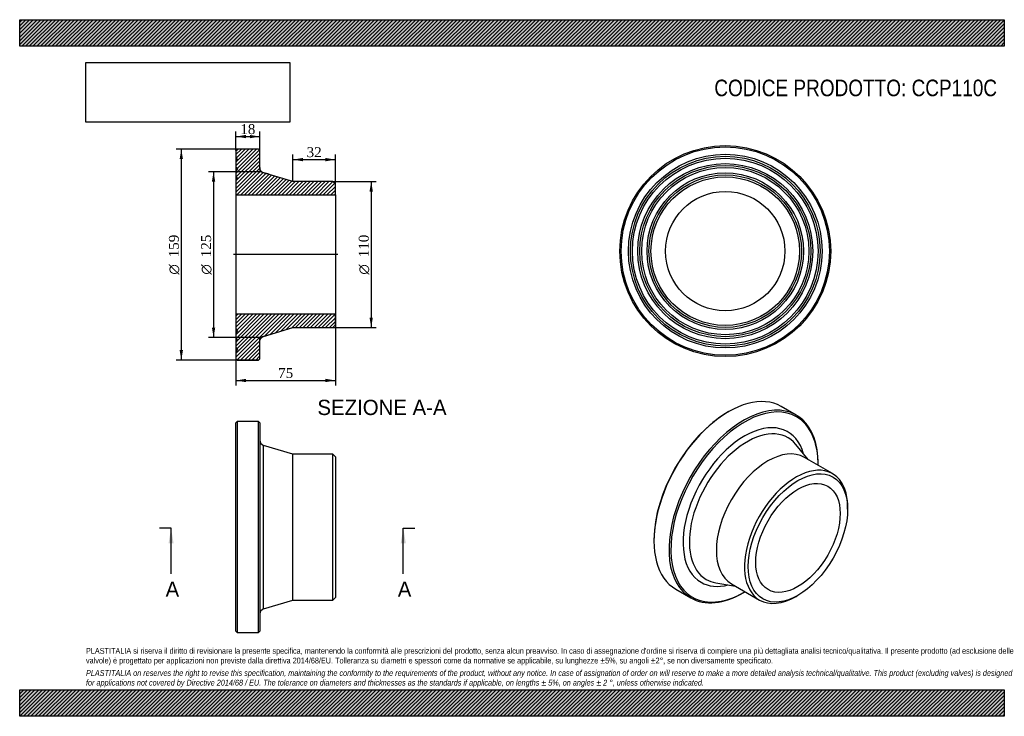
# Model space of a CAD drawing. Header units: millimetres. Extents: x 0 to 742, y 0 to 525.
import ezdxf
from ezdxf.enums import TextEntityAlignment as Align
from ezdxf.lldxf.tags import DXFTag

# ---------------------------------------------------------------- set-up
doc = ezdxf.new("R2010")
doc.units = ezdxf.units.MM
doc.header["$LTSCALE"] = 2.5
for name, color, linetype in [('CCP110C', 7, 'Continuous'), ('Default', 7, 'Continuous'), ('DV4_Default', 7, 'Continuous')]:
    doc.layers.add(name, color=color, linetype=linetype)
doc.styles.add('SEACAD_Solid_Edge_ANSI', font='seans.ttf')
doc.styles.add('SEACAD_Solid_Edge_ANSI1_Symbols', font='semeca1.ttf')
doc.styles.add('SEACAD_Times_New_Roman', font='times.ttf')
tags = doc.linetypes.add('CENTER2', pattern=[28.575, 19.05, -3.175, 3.175, -3.175]).pattern_tags.tags
tags[10:11] = [DXFTag(74, 4), DXFTag(75, 0), DXFTag(340, '0'), DXFTag(46, 0.0), DXFTag(50, 0.0), DXFTag(44, 0.0), DXFTag(45, 0.0)]
tags[8:9] = [DXFTag(74, 4), DXFTag(75, 0), DXFTag(340, '0'), DXFTag(46, 0.0), DXFTag(50, 0.0), DXFTag(44, 0.0), DXFTag(45, 0.0)]
tags[6:7] = [DXFTag(74, 4), DXFTag(75, 0), DXFTag(340, '0'), DXFTag(46, 0.0), DXFTag(50, 0.0), DXFTag(44, 0.0), DXFTag(45, 0.0)]
tags[4:5] = [DXFTag(74, 4), DXFTag(75, 0), DXFTag(340, '0'), DXFTag(46, 0.0), DXFTag(50, 0.0), DXFTag(44, 0.0), DXFTag(45, 0.0)]
doc.dimstyles.new('ANSImm', dxfattribs={"dimtxt": 7.5, "dimasz": 7.5, "dimexe": 3.75, "dimexo": 0, "dimgap": 1.875, "dimtad": 1, "dimdsep": 46, "dimtxsty": 'SEACAD_Times_New_Roman', "dimblk1": '_SE_FILLED', "dimblk2": '_SE_FILLED', "dimsah": 1, "dimcen": 3.75, "dimazin": 0, "dimtfac": 0.85, "dimtdec": 3, "dimtofl": 0, "dimtmove": 0, "dimatfit": 3, "dimfxl": 1, "dimarcsym": 0})
picture_1 = doc.add_image_def('image1.jpg', size_in_pixel=(4302, 1260))

# ---------------------------------------------------------------- blocks, each defined once
blk = doc.blocks.new('SE')
at = {"layer": 'CCP110C', "color": 7, "linetype": 'Continuous'}
for p, q in [((164.09, 222.06), (163.09, 221.06)), ((163.09, 64.06), (163.09, 221.06)), ((164.09, 222.06), (164.09, 63.06)), ((180.09, 222.06), (164.09, 222.06)), ((180.09, 63.06), (180.09, 222.06)), ((181.09, 221.06), (180.09, 222.06)), ((181.09, 221.06), (181.09, 64.06)), ((183.94, 80.92), (183.94, 204.21)), ((206.09, 197.56), (183.94, 204.21)), ((206.09, 87.56), (206.09, 197.56)), ((236.09, 197.56), (206.09, 197.56)), ((236.09, 87.56), (236.09, 197.56)), ((238.09, 195.56), (236.09, 197.56)), ((238.09, 195.56), (238.09, 89.56)), ((236.09, 87.56), (238.09, 89.56)), ((183.94, 80.92), (206.09, 87.56)), ((206.09, 87.56), (236.09, 87.56)), ((163.09, 64.06), (164.09, 63.06)), ((164.09, 63.06), (180.09, 63.06)), ((180.09, 63.06), (181.09, 64.06))]:
    blk.add_line(p, q, dxfattribs=at)
for centre, start, end in [((185.09, 208.04), 180, 253.30076), ((185.09, 77.09), 106.69924, 180)]:
    blk.add_arc(centre, 4, start, end, dxfattribs=at)
blk = doc.blocks.new('SE1')
at = {"layer": 'CCP110C', "color": 7, "linetype": 'Continuous'}
for p, q in [((585.6, 226.97), (574.28, 233.5)), ((534.53, 229.56), (533.82, 229.16)), ((594.68, 193.43), (585.23, 204.94)), ((612.94, 182.89), (591.73, 195.14)), ((602.06, 189.76), (602.06, 190.58)), ((624.33, 156.08), (624.33, 157.71)), ((478.32, 133.01), (478.32, 132.2)), ((524.99, 100.6), (539.68, 98.17)), ((536.73, 99.87), (557.94, 87.63)), ((494.78, 95.8), (506.1, 89.27)), ((545.85, 93.21), (546.55, 93.62)), ((585.44, 90.35), (586.86, 91.17))]:
    blk.add_line(p, q, dxfattribs=at)
for centre, major_axis, start_param, end_param in [((534.53, 164.65), (39.75, 68.85), 0, 3.141593), ((545.85, 158.12), (-39.75, -68.85), 2.356194, 6.283185), ((546.55, 157.71), (39.25, 67.98), 0, 3.936099), ((533.82, 165.06), (-39.25, -67.98), 3.926991, 5.497787), ((546.55, 157.71), (39.25, 67.98), 5.488679, 6.283185), ((546.55, 157.71), (-32.74, -56.7), 2.625175, 6.283185), ((548.57, 156.55), (-30.82, -53.39), 2.927837, 6.283185), ((564.23, 147.51), (-27.5, -47.63), 3.141593, 6.283185), ((585.44, 135.26), (-27.5, -47.63), 2.356194, 6.283185), ((546.55, 157.71), (-32.74, -56.7), 0, 0.516418), ((548.57, 156.55), (-30.82, -53.39), 0, 0.213756), ((545.85, 158.12), (-39.75, -68.85), 0, 0.785398), ((585.44, 135.26), (-27.5, -47.63), 0, 0.785398)]:
    blk.add_ellipse(centre, major_axis=major_axis, ratio=0.57735, start_param=start_param, end_param=end_param, dxfattribs=at)
for major_axis in [(26.5, 45.9), (-22.5, -38.97)]:
    blk.add_ellipse((586.86, 134.44), major_axis=major_axis, ratio=0.57735, dxfattribs=at)
blk = doc.blocks.new('SE2')
at = {"layer": 'CCP110C', "color": 7, "linetype": 'Continuous'}
for radius in [79.5, 78.5, 73, 71.5, 70, 66, 64.5, 63, 59, 57.5, 56, 45]:
    blk.add_circle((532.06, 350.58), radius, dxfattribs=at)
blk = doc.blocks.new('SE4')
at = {"color": 7, "linetype": 'Continuous', "style": 'SEACAD_Solid_Edge_ANSI'}
blk.add_text('A', height=11.5, dxfattribs=at).set_placement((110.01, 101.55), align=Align.TOP_LEFT)
blk = doc.blocks.new('SE5')
at = {"color": 7, "linetype": 'Continuous', "style": 'SEACAD_Solid_Edge_ANSI'}
blk.add_text('A', height=11.5, dxfattribs=at).set_placement((285.12, 101.55), align=Align.TOP_LEFT)
blk = doc.blocks.new('SEANNOT_GROUP')
at = {"linetype": 'Continuous'}
blk.add_hatch(color=7, dxfattribs=at).paths.add_polyline_path([(116.07, 130.3), (114.16, 141.8), (112.24, 130.3)])
at = {"color": 7, "linetype": 'Continuous'}
blk.add_lwpolyline([(114.16, 107.3), (114.16, 141.8)], dxfattribs=at)
blk = doc.blocks.new('SEANNOT_GROUP1')
at = {"linetype": 'Continuous'}
blk.add_hatch(color=7, dxfattribs=at).paths.add_polyline_path([(291.18, 130.3), (289.26, 141.8), (287.34, 130.3)])
at = {"color": 7, "linetype": 'Continuous'}
blk.add_lwpolyline([(289.26, 107.3), (289.26, 141.8)], dxfattribs=at)
blk = doc.blocks.new('SE3')
at = {"layer": 'Default', "color": 7, "linetype": 'CENTER2'}
for p, q in [((114.16, 141.8), (105.53, 141.8)), ((289.26, 141.8), (297.89, 141.8))]:
    blk.add_line(p, q, dxfattribs=at)
at = {"layer": 'Default', "color": 7, "linetype": 'CENTER2', "const_width": 0.0001}
blk.add_lwpolyline([(114.16, 141.8), (289.26, 141.8)], dxfattribs=at)
at = {"layer": 'Default'}
for name in ['SEANNOT_GROUP', 'SEANNOT_GROUP1', 'SE4', 'SE5']:
    blk.add_blockref(name, (0, 0), dxfattribs=at)
blk = doc.blocks.new('SE6')
at = {"layer": 'CCP110C', "linetype": 'Continuous'}
h = blk.add_hatch(dxfattribs=at)
h.set_pattern_fill('LINE', scale=0.62992, angle=45, style=0)
edge = h.paths.add_edge_path()
edge.add_line((236.09, 402.95), (206.09, 402.95))
edge.add_line((206.09, 402.95), (183.94, 409.6))
edge.add_spline(control_points=[(183.94, 409.6), (183.53, 409.72), (183.14, 409.91), (182.62, 410.28), (182.45, 410.41), (182.15, 410.71), (182.01, 410.87), (181.63, 411.38), (181.42, 411.77), (181.22, 412.38), (181.17, 412.58), (181.11, 413), (181.09, 413.22), (181.09, 413.43)], knot_values=[0, 0, 0, 0, 0.25, 0.25, 0.375, 0.375, 0.5, 0.5, 0.75, 0.75, 0.875, 0.875, 1, 1, 1, 1], degree=3, periodic=0)
edge.add_line((181.09, 413.43), (181.09, 426.46))
edge.add_line((181.09, 426.46), (180.09, 427.46))
edge.add_line((180.09, 427.46), (164.09, 427.46))
edge.add_line((164.09, 427.46), (163.09, 426.46))
edge.add_line((163.09, 426.46), (163.09, 420.96))
edge.add_line((163.09, 420.96), (164.19, 419.46))
edge.add_line((164.19, 419.46), (163.09, 417.95))
edge.add_line((163.09, 417.95), (163.09, 413.95))
edge.add_line((163.09, 413.95), (164.19, 412.45))
edge.add_line((164.19, 412.45), (163.09, 410.95))
edge.add_line((163.09, 410.95), (163.09, 406.95))
edge.add_line((163.09, 406.95), (164.19, 405.45))
edge.add_line((164.19, 405.45), (163.09, 403.95))
edge.add_line((163.09, 403.95), (163.09, 392.95))
edge.add_line((163.09, 392.95), (238.09, 392.95))
edge.add_line((238.09, 392.95), (238.09, 400.95))
edge.add_line((238.09, 400.95), (236.09, 402.95))
h = blk.add_hatch(dxfattribs=at)
h.set_pattern_fill('LINE', scale=0.62992, angle=45, style=0)
edge = h.paths.add_edge_path()
edge.add_line((238.09, 294.96), (238.09, 302.97))
edge.add_line((238.09, 302.97), (163.09, 302.97))
edge.add_line((163.09, 302.97), (163.09, 291.96))
edge.add_line((163.09, 291.96), (164.19, 290.46))
edge.add_line((164.19, 290.46), (163.09, 288.96))
edge.add_line((163.09, 288.96), (163.09, 284.96))
edge.add_line((163.09, 284.96), (164.19, 283.46))
edge.add_line((164.19, 283.46), (163.09, 281.96))
edge.add_line((163.09, 281.96), (163.09, 277.96))
edge.add_line((163.09, 277.96), (164.19, 276.46))
edge.add_line((164.19, 276.46), (163.09, 274.96))
edge.add_line((163.09, 274.96), (163.09, 269.46))
edge.add_line((163.09, 269.46), (164.09, 268.46))
edge.add_line((164.09, 268.46), (180.09, 268.46))
edge.add_line((180.09, 268.46), (181.09, 269.46))
edge.add_line((181.09, 269.46), (181.09, 282.49))
edge.add_spline(control_points=[(181.09, 282.49), (181.09, 282.92), (181.16, 283.34), (181.42, 284.15), (181.62, 284.53), (182.13, 285.22), (182.44, 285.52), (182.97, 285.89), (183.15, 285.99), (183.53, 286.18), (183.73, 286.26), (183.94, 286.32)], knot_values=[0, 0, 0, 0, 0.25, 0.25, 0.5, 0.5, 0.75, 0.75, 0.875, 0.875, 1, 1, 1, 1], degree=3, periodic=0)
edge.add_spline(control_points=[(183.94, 286.32), (191.32, 288.53), (198.7, 290.75), (206.09, 292.96)], knot_values=[0, 0, 0, 0, 1, 1, 1, 1], degree=3, periodic=0)
edge.add_line((206.09, 292.96), (236.09, 292.96))
edge.add_line((236.09, 292.96), (238.09, 294.96))
at = {"layer": 'CCP110C', "color": 7, "linetype": 'Continuous'}
for p, q in [((163.09, 426.46), (164.09, 427.46)), ((164.09, 427.46), (163.09, 426.46)), ((163.09, 426.46), (163.09, 426.46)), ((163.09, 426.46), (163.09, 420.96)), ((164.09, 427.46), (164.09, 427.46)), ((180.09, 427.46), (164.09, 427.46)), ((180.09, 427.46), (164.09, 427.46)), ((180.09, 427.46), (180.09, 427.46)), ((180.09, 427.46), (181.09, 426.46)), ((181.09, 426.46), (180.09, 427.46)), ((181.09, 426.46), (181.09, 426.46)), ((181.09, 413.43), (181.09, 426.46)), ((163.09, 420.96), (163.09, 417.95)), ((163.09, 420.96), (164.19, 419.46)), ((164.19, 419.46), (163.09, 417.95)), ((164.19, 419.46), (163.09, 417.96)), ((163.09, 417.96), (163.09, 417.95)), ((163.09, 417.95), (163.09, 413.95)), ((163.09, 413.95), (163.09, 410.96)), ((163.09, 413.95), (164.19, 412.45)), ((164.19, 412.46), (163.09, 410.96)), ((164.19, 412.45), (163.09, 410.95)), ((163.09, 410.96), (163.09, 410.95)), ((163.09, 410.95), (163.09, 406.95)), ((183.94, 409.6), (183.94, 409.6)), ((206.09, 402.95), (183.94, 409.6)), ((206.09, 402.96), (183.94, 409.6)), ((163.09, 406.95), (163.09, 403.96)), ((163.09, 406.95), (164.19, 405.45)), ((164.19, 405.46), (163.09, 403.96)), ((164.19, 405.45), (163.09, 403.95)), ((163.09, 403.96), (163.09, 403.95)), ((163.09, 403.95), (163.09, 392.95)), ((206.09, 402.96), (206.09, 402.95)), ((236.09, 402.96), (206.09, 402.96)), ((236.09, 402.95), (206.09, 402.95)), ((236.09, 402.96), (236.09, 402.95)), ((238.09, 400.96), (236.09, 402.96)), ((236.09, 402.95), (238.09, 400.95)), ((238.09, 400.95), (238.09, 400.96)), ((238.09, 392.95), (238.09, 400.95)), ((163.09, 392.95), (163.09, 302.97)), ((163.09, 392.95), (238.09, 392.95)), ((238.09, 392.95), (238.09, 302.97)), ((238.09, 302.97), (163.09, 302.97)), ((163.09, 302.97), (163.09, 291.96)), ((238.09, 294.96), (238.09, 302.97)), ((163.09, 291.96), (163.09, 291.96)), ((163.09, 291.96), (163.09, 288.96)), ((163.09, 291.96), (164.19, 290.46)), ((163.09, 291.96), (164.19, 290.46)), ((164.19, 290.46), (163.09, 288.96)), ((183.94, 286.32), (206.09, 292.96)), ((183.94, 286.31), (206.09, 292.96)), ((206.09, 292.96), (206.09, 292.96)), ((206.09, 292.96), (236.09, 292.96)), ((206.09, 292.96), (236.09, 292.96)), ((238.09, 294.96), (236.09, 292.96)), ((236.09, 292.96), (238.09, 294.96)), ((236.09, 292.96), (236.09, 292.96)), ((238.09, 294.96), (238.09, 294.96)), ((163.09, 288.96), (163.09, 284.96)), ((163.09, 284.96), (163.09, 281.96)), ((163.09, 284.96), (163.09, 284.96)), ((163.09, 284.96), (164.19, 283.46)), ((163.09, 284.96), (164.19, 283.46)), ((164.19, 283.46), (163.09, 281.96)), ((181.09, 269.46), (181.09, 282.49)), ((183.94, 286.32), (183.94, 286.31)), ((163.09, 281.96), (163.09, 277.96)), ((163.09, 277.96), (163.09, 274.96)), ((163.09, 277.96), (163.09, 277.96)), ((163.09, 277.96), (164.19, 276.46)), ((163.09, 277.96), (164.19, 276.46)), ((164.19, 276.46), (163.09, 274.96)), ((163.09, 274.96), (163.09, 269.46)), ((163.09, 269.46), (163.09, 269.46)), ((164.09, 268.46), (163.09, 269.46)), ((163.09, 269.46), (164.09, 268.46)), ((164.09, 268.46), (164.09, 268.46)), ((164.09, 268.46), (180.09, 268.46)), ((164.09, 268.46), (180.09, 268.46)), ((181.09, 269.46), (180.09, 268.46)), ((180.09, 268.46), (181.09, 269.46)), ((180.09, 268.46), (180.09, 268.46)), ((181.09, 269.46), (181.09, 269.46))]:
    blk.add_line(p, q, dxfattribs=at)
for points, knots in [([(183.94, 409.6), (183.12, 409.85), (182.39, 410.36), (181.37, 411.72), (181.09, 412.58), (181.09, 413.43)], [0, 0, 0, 0, 0.5, 0.5, 1, 1, 1, 1]), ([(181.09, 282.49), (181.09, 282.92), (181.16, 283.34), (181.42, 284.15), (181.62, 284.53), (182.13, 285.22), (182.44, 285.52), (182.97, 285.89), (183.15, 285.99), (183.53, 286.18), (183.73, 286.26), (183.94, 286.32)], [0, 0, 0, 0, 0.25, 0.25, 0.5, 0.5, 0.75, 0.75, 0.875, 0.875, 1, 1, 1, 1])]:
    blk.add_open_spline(points, degree=3, knots=knots, dxfattribs=at)
at = {"layer": 'DV4_Default', "color": 7, "linetype": 'CENTER2'}
for p, q in [((181.09, 413.5), (181.09, 410.46)), ((188.03, 408.53), (181.09, 410.46)), ((239.84, 347.96), (161.34, 347.96)), ((188.03, 287.39), (181.09, 285.46)), ((181.09, 282.42), (181.09, 285.46))]:
    blk.add_line(p, q, dxfattribs=at)
blk = doc.blocks.new('DMBLK61')
at = {"layer": 'Default', "linetype": 'Continuous'}
for points in [[(170.59, 438.17), (163.09, 436.92), (170.59, 435.67)], [(173.59, 438.17), (173.59, 435.67), (181.09, 436.92)]]:
    blk.add_hatch(color=7, dxfattribs=at).paths.add_polyline_path(points)
at = {"layer": 'Default', "color": 7, "linetype": 'Continuous'}
for p, q in [((163.09, 426.46), (163.09, 440.67)), ((181.09, 426.46), (181.09, 440.67)), ((163.09, 436.92), (181.09, 436.92))]:
    blk.add_line(p, q, dxfattribs=at)
at = {"layer": 'Default', "color": 7, "linetype": 'Continuous', "style": 'SEACAD_Times_New_Roman'}
blk.add_text('18', height=7.5, dxfattribs=at).set_placement((166.4, 446.29), align=Align.TOP_LEFT)
blk = doc.blocks.new('_SE_FILLED')
at = {"color": 0}
blk.add_line((0, 0), (-1, 0), dxfattribs=at)
blk.add_solid([(0, 0), (-1, -0.1665), (-1, 0.1665), (0, 0)], dxfattribs=at)
blk = doc.blocks.new('DMBLK62')
at = {"layer": 'Default', "linetype": 'Continuous'}
for points in [[(213.59, 420.79), (206.09, 419.54), (213.59, 418.29)], [(230.59, 420.79), (230.59, 418.29), (238.09, 419.54)]]:
    blk.add_hatch(color=7, dxfattribs=at).paths.add_polyline_path(points)
at = {"layer": 'Default', "color": 7, "linetype": 'Continuous'}
for p, q in [((206.09, 402.95), (206.09, 423.29)), ((238.09, 392.96), (238.09, 423.29)), ((206.09, 419.54), (238.09, 419.54))]:
    blk.add_line(p, q, dxfattribs=at)
at = {"layer": 'Default', "color": 7, "linetype": 'Continuous', "style": 'SEACAD_Times_New_Roman'}
blk.add_text('32', height=7.5, dxfattribs=at).set_placement((216.4, 428.92), align=Align.TOP_LEFT)
blk = doc.blocks.new('DMBLK63')
at = {"layer": 'Default', "linetype": 'Continuous'}
for points in [[(170.59, 251.84), (170.59, 254.34), (163.09, 253.09)], [(230.59, 251.84), (238.09, 253.09), (230.59, 254.34)]]:
    blk.add_hatch(color=7, dxfattribs=at).paths.add_polyline_path(points)
at = {"layer": 'Default', "color": 7, "linetype": 'Continuous'}
for p, q in [((163.09, 302.96), (163.09, 249.34)), ((238.09, 302.96), (238.09, 249.34)), ((163.09, 253.09), (238.09, 253.09))]:
    blk.add_line(p, q, dxfattribs=at)
at = {"layer": 'Default', "color": 7, "linetype": 'Continuous', "style": 'SEACAD_Times_New_Roman'}
blk.add_text('75', height=7.5, dxfattribs=at).set_placement((194.9, 262.46), align=Align.TOP_LEFT)
blk = doc.blocks.new('GDimGGroup')
at = {"layer": 'Default', "linetype": 'Continuous'}
for points in [[(120.62, 419.96), (123.12, 419.96), (121.87, 427.46)], [(120.62, 275.96), (121.87, 268.46), (123.12, 275.96)]]:
    blk.add_hatch(color=7, dxfattribs=at).paths.add_polyline_path(points)
at = {"layer": 'Default', "color": 7, "linetype": 'Continuous'}
for p, q in [((180.09, 427.46), (118.12, 427.46)), ((121.87, 427.46), (121.87, 268.46)), ((180.09, 268.46), (118.12, 268.46))]:
    blk.add_line(p, q, dxfattribs=at)
for s, style, p in [('159', 'SEACAD_Times_New_Roman', (112.5, 345.95)), ('O', 'SEACAD_Solid_Edge_ANSI1_Symbols', (112.5, 332.9))]:
    blk.add_text(s, height=7.5, rotation=90, dxfattribs=dict(at, style=style)).set_placement(p, align=Align.TOP_LEFT)
blk = doc.blocks.new('GDimGGroup1')
at = {"layer": 'Default', "linetype": 'Continuous'}
for points in [[(144.95, 402.96), (147.45, 402.96), (146.2, 410.46)], [(144.95, 292.96), (146.2, 285.46), (147.45, 292.96)]]:
    blk.add_hatch(color=7, dxfattribs=at).paths.add_polyline_path(points)
at = {"layer": 'Default', "color": 7, "linetype": 'Continuous'}
for p, q in [((181.09, 410.46), (142.45, 410.46)), ((146.2, 410.46), (146.2, 285.46)), ((181.09, 285.46), (142.45, 285.46))]:
    blk.add_line(p, q, dxfattribs=at)
for s, style, p in [('125', 'SEACAD_Times_New_Roman', (136.82, 345.95)), ('O', 'SEACAD_Solid_Edge_ANSI1_Symbols', (136.82, 332.9))]:
    blk.add_text(s, height=7.5, rotation=90, dxfattribs=dict(at, style=style)).set_placement(p, align=Align.TOP_LEFT)
blk = doc.blocks.new('GDimGGroup2')
at = {"layer": 'Default', "linetype": 'Continuous'}
for points in [[(266.32, 395.45), (265.07, 402.95), (263.82, 395.45)], [(266.32, 300.46), (263.82, 300.46), (265.07, 292.96)]]:
    blk.add_hatch(color=7, dxfattribs=at).paths.add_polyline_path(points)
at = {"layer": 'Default', "color": 7, "linetype": 'Continuous'}
for p, q in [((236.09, 402.95), (268.82, 402.95)), ((265.07, 402.95), (265.07, 292.96)), ((236.09, 292.96), (268.82, 292.96))]:
    blk.add_line(p, q, dxfattribs=at)
for s, style, p in [('110', 'SEACAD_Times_New_Roman', (255.69, 345.95)), ('O', 'SEACAD_Solid_Edge_ANSI1_Symbols', (255.69, 332.9))]:
    blk.add_text(s, height=7.5, rotation=90, dxfattribs=dict(at, style=style)).set_placement(p, align=Align.TOP_LEFT)

msp = doc.modelspace()

# ---------------------------------------------------------------- hatches: boundary and pattern name
at = {"layer": 'Default', "linetype": 'Continuous'}
h = msp.add_hatch(dxfattribs=at)
h.set_pattern_fill('LINE', scale=0.62992, angle=45, style=0)
h.paths.add_polyline_path([(742.5, 505), (742.5, 525), (0, 525), (0, 505)])
for points in [[(742.5, 505), (742.5, 525), (0, 525), (0, 505)], [(742.5, 0), (742.5, 20), (0, 20), (0, 0)]]:
    msp.add_hatch(color=7, dxfattribs=at).paths.add_polyline_path(points)
h = msp.add_hatch(dxfattribs=at)
h.set_pattern_fill('LINE', scale=0.62992, angle=45, style=0)
h.paths.add_polyline_path([(742.5, 0), (742.5, 20), (0, 20), (0, 0)])

# ---------------------------------------------------------------- linework, layer by layer
at = {"layer": 'Default', "color": 7, "linetype": 'Continuous'}
for p, q in [((0, 525), (742.5, 525)), ((0, 505), (0, 525)), ((742.5, 525), (742.5, 505)), ((742.5, 505), (0, 505)), ((0, 20), (742.5, 20)), ((0, 0), (0, 20)), ((742.5, 20), (742.5, 0)), ((742.5, 0), (0, 0))]:
    msp.add_line(p, q, dxfattribs=at)

# ---------------------------------------------------------------- block references
at = {"layer": 'Default'}
for name in ['GDimGGroup', 'SE6', 'SE2', 'GDimGGroup1', 'GDimGGroup2', 'SE1', 'SE', 'SE3']:
    msp.add_blockref(name, (0, 0), dxfattribs=at)

# ---------------------------------------------------------------- texts
at = {"layer": 'Default', "color": 7, "linetype": 'Continuous', "style": 'SEACAD_Solid_Edge_ANSI'}
msp.add_text('SEZIONE A-A', height=11.5, dxfattribs=at).set_placement((224.506, 238.551), align=Align.TOP_LEFT)
at = {"layer": 'Default', "attachment_point": 1}
for s, insert, char_height, width in [('{\\fArial Narrow|b0||i0||c0|p34;\\C7;\\H12.5;\\W1.;CODICE PRODOTTO: CCP110C}', (523.82, 479.835), 12.5, 213.76423), ("{\\fArial Narrow|b0||i0||c0|p34;\\C7;\\H4.375;\\W1.;PLASTITALIA si riserva il diritto di revisionare la presente specifica, mantenendo la conformità alle prescrizioni del prodotto, senza alcun preavviso. In caso di assegnazione d'ordine si riserva di compiere una più dettagliata analisi tecnico/qualitativa. Il presente prodotto (ad esclusione delle \\P}{\\fArial Narrow|b0||i0||c0|p34;\\C7;\\H4.375;\\W1.;valvole) è progettato per applicazioni non previste dalla direttiva 2014/68/EU. Tolleranza su diametri e spessori come da normative se applicabile, su lunghezze ±5%, su angoli ±2°, se non diversamente specificato.\\P}{\\fArial Narrow|b0||i0||c0|p34;\\C7;\\H1.25;\\W1.;   \\P}{\\fArial Narrow|b0||i1||c0|p34;\\C7;\\H4.375;\\W1.;PLASTITALIA on reserves the right to revise this specification, maintaining the conformity to the requirements of the product, without any notice. In case of assignation of order on will reserve to make a more detailed analysis technical/qualitative. This product (excluding valves) is designed \\P}{\\fArial Narrow|b0||i1||c0|p34;\\C7;\\H4.375;\\W1.;for applications not covered by Directive 2014/68 / EU. The tolerance on diameters and thicknesses as the standards if applicable, on lengths ± 5%, on angles ± 2 °, unless otherwise indicated.\\P}", (50, 51.506), 4.375, 642.5)]:
    msp.add_mtext(s, dxfattribs=dict(at, insert=insert, char_height=char_height, width=width))

# ---------------------------------------------------------------- dimensions: what is measured, and where the dimension line sits
at = {"layer": 'Default', "color": 7, "linetype": 'Continuous'}
for base, p1, p2, picture, middle in [((163.088, 436.919), (163.088, 426.455), (181.088, 426.455), 'DMBLK61', (172.088, 436.919)), ((163.088, 253.088), (163.088, 302.959), (238.088, 302.959), 'DMBLK63', (200.588, 253.088))]:
    dim = msp.add_linear_dim(base=base, p1=p1, p2=p2, angle=0, text='\\A1;<>', dimstyle='ANSImm', dxfattribs=at)
    dim.commit()
    dim.dimension.update_dxf_attribs({"geometry": picture, "text_midpoint": middle, "dimtype": 161})
dim = msp.add_linear_dim(base=(238.088, 419.544), p1=(206.088, 402.954), p2=(238.088, 392.959), text='\\A1;<>', dimstyle='ANSImm', dxfattribs=at)
dim.commit()
dim.dimension.update_dxf_attribs({"geometry": 'DMBLK62', "text_midpoint": (222.088, 419.544), "dimtype": 160})

# ---------------------------------------------------------------- pictures from other files: only their frames are drawn
image = msp.add_image(picture_1, insert=(50, 447.758), size_in_units=(153.643, 45))
image.dxf.flags = 7

doc.saveas('drawing.dxf')
